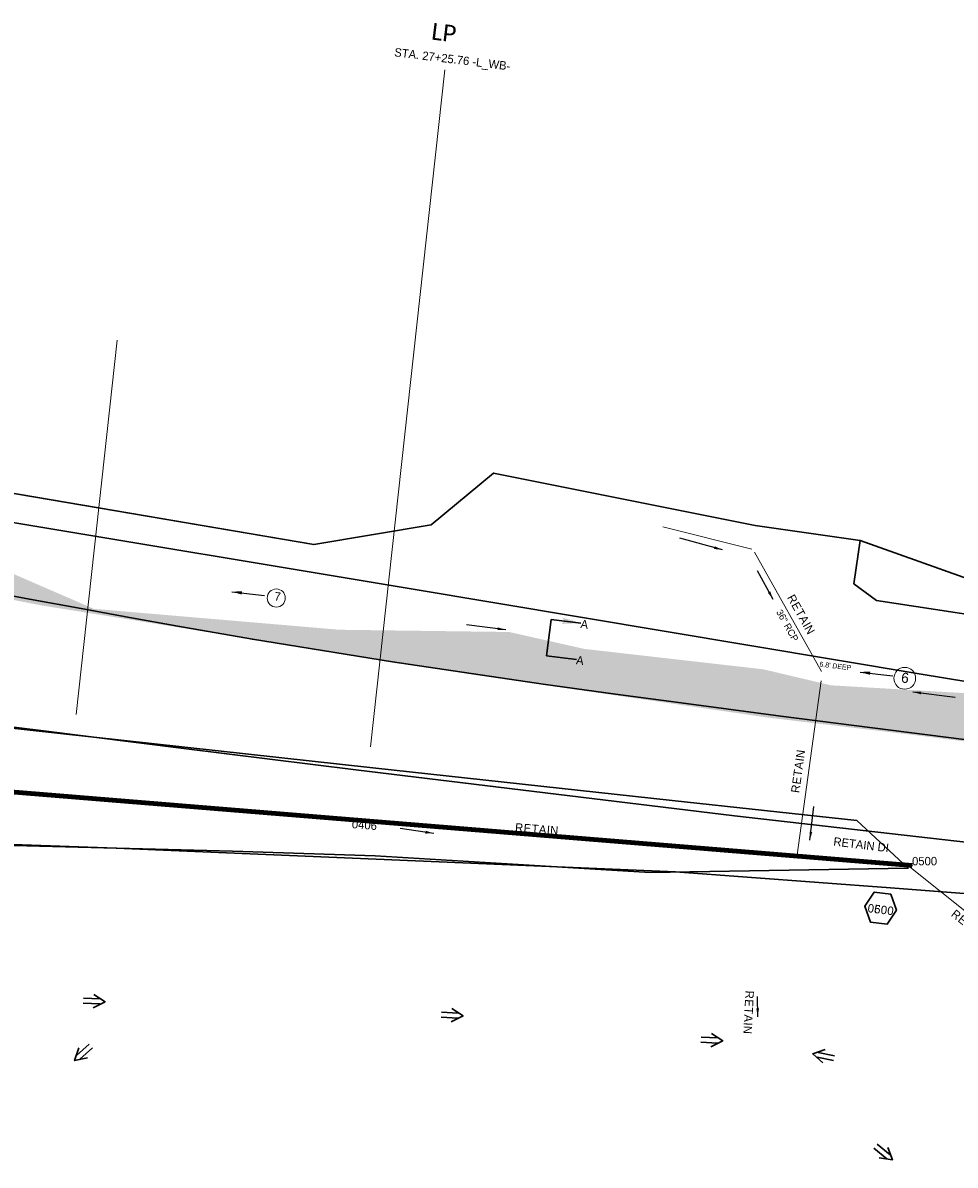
# Model space of a CAD drawing. Extents: x 1160061 to 2574774, y 200346 to 1150371.
# Tile 18 of 123: x 2481281 to 2481835, y 365888 to 366566. Entities that reach past the tile are written whole.
import ezdxf
from ezdxf.enums import TextEntityAlignment as Align

# ---------------------------------------------------------------- set-up
doc = ezdxf.new("R2010")
doc.units = 0
doc.header["$MEASUREMENT"] = 0
doc.linetypes.add('DGN Style 6', pattern=[55.721595, 0.029296, -11.718527, 20.507422, -11.718527, 0.029296, -11.718527])
for name, color, linetype, lineweight in [('Exist Plan Preparation Drainage Arrows Symbol CELL', 5, 'Continuous', 30), ('Exist Plan Preparation Drainage Notes Label', 31, 'Continuous', 30), ('Exist Plan Preparation Watershed Blue', 5, 'Continuous', 30), ('Exist Structure Minor Pipes RCP 24 Inch', 30, 'Continuous', 0), ('Exist Structure Minor Pipes RCP 30 Inch', 30, 'Continuous', 0), ('Exist Structure Minor Pipes RCP 30 Inch Text', 30, 'Continuous', 13), ('Prop Drainage Structure Box Number Symbol CELL', 9, 'Continuous', 30), ('Prop Drainage Structure Drop Inlet Grate 2 Narrow Slots and Flat Grates 840 29 Label', 9, 'Continuous', 30), ('Prop Drainage Structure Outlet Generic CELL', 9, 'Continuous', 30), ('Prop Drainage Structure Retain Label', 9, 'Continuous', 30), ('Prop Plan Preparation Watershed Pre Construction', 131, 'Continuous', 30), ('Prop Vertical Profile Ditch Grade Median Label', 5, 'Continuous', 40)]:
    doc.layers.add(name, color=color, linetype=linetype, lineweight=lineweight)
for name, color, linetype, lineweight, plot in [('Scratch_Level_5', 6, 'Continuous', 0, False), ('Scratch_Level_6', 30, 'Continuous', 0, False), ('Scratch_Level_7', 9, 'Continuous', 0, False), ('Scratch_Level_8', 171, 'Continuous', 0, False), ('Scratch_Level_9', 9, 'Continuous', 0, False)]:
    doc.layers.add(name, color=color, linetype=linetype, lineweight=lineweight, plot=plot)
doc.styles.add('Style-Calibri', font='CALIBRI.TTF')
doc.styles.add('Style-font000', font='font000.shx')
doc.styles.add('Style-font001', font='font001.shx')
doc.styles.add('Style-font041', font='font041.shx')
doc.styles.add('Style-GEOMETRICFUTURA_211_M_L', font='GEOMETRICFUTURA_211_M_L.shx')
doc.dimstyles.new('erosion_control', dxfattribs={"dimtxt": 4.99999, "dimasz": 9.99998, "dimexe": 2.499995, "dimexo": 2.499995, "dimgap": 2.499995, "dimtad": 0, "dimtih": 1, "dimtoh": 1, "dimzin": 3, "dimdsep": 46, "dimtxsty": 'Style-GEOMETRICFUTURA_211_M_L', "dimcen": 0.09, "dimaunit": 1, "dimadec": 4, "dimazin": 3, "dimtfac": 1, "dimtofl": 0, "dimtmove": 0, "dimatfit": 1, "dimfxl": 1, "dimtzin": 3, "dimlwd": 106, "dimarcsym": 0})

# ---------------------------------------------------------------- blocks, each defined once
blk = doc.blocks.new('PROP TERMINATOR ARROW_50')
at = {"layer": 'Exist Plan Preparation Drainage Notes Label'}
blk.add_solid([(-5.71048, 0.950266), (0, 0), (-5, 0), (-5.71048, -0.950266)], dxfattribs=at)
blk = doc.blocks.new('PROP TERMINATOR ARROW_51')
at = {"layer": 'Exist Plan Preparation Drainage Notes Label', "extrusion": (0, 0, -1)}
blk.add_solid([(5.71048, 0.950266), (0, 0), (5, 0), (5.71048, -0.950266)], dxfattribs=at)
blk = doc.blocks.new('*U158')
at = {"layer": 'Exist Plan Preparation Drainage Notes Label'}
for p, q in [((-5.037556, 13.170734), (-11.913094, -7.544731)), ((11.913138, 7.544738), (-5.037556, 13.170734)), ((5.037601, -13.170727), (-11.913094, -7.544731))]:
    blk.add_line(p, q, dxfattribs=at)
at = {"layer": 'Exist Plan Preparation Drainage Notes Label', "xscale": 2, "yscale": 2, "zscale": 2, "rotation": 341.63881}
for name, p in [('PROP TERMINATOR ARROW_51', (11.913138, 7.544738)), ('PROP TERMINATOR ARROW_50', (5.037601, -13.170727))]:
    blk.add_blockref(name, p, dxfattribs=at)
blk = doc.blocks.new('PROP DRAINAGE STRUCTURE OUTLET GENERIC_2')
at = {"layer": 'Prop Drainage Structure Outlet Generic CELL', "extrusion": (0, 0, -1)}
blk.add_arc((0, 0), 0.035, 0, 359.99999, dxfattribs=at)
at = {"layer": 'Prop Drainage Structure Outlet Generic CELL', "style": 'Style-font001'}
blk.add_text('O', height=0.05, dxfattribs=at).set_placement((0, 0), align=Align.MIDDLE_CENTER)
blk = doc.blocks.new('EXIST PLAN PREPARATION DRAINAGE ARROWS SYMBOL_123')
at = {"layer": 'Exist Plan Preparation Drainage Arrows Symbol CELL'}
for p, q in [((-3.867991, 1.499997), (6.131989, 1.499997)), ((-3.867991, -1.499997), (6.131989, -1.499997))]:
    blk.add_line(p, q, dxfattribs=at)
at = {"layer": 'Exist Plan Preparation Drainage Arrows Symbol CELL', "flags": 128}
blk.add_lwpolyline([(0, 3.965233), (-6.867985, 0), (0, -3.965233)], dxfattribs=at)
blk = doc.blocks.new('EXIST PLAN PREPARATION DRAINAGE ARROWS SYMBOL_143')
at = {"layer": 'Exist Plan Preparation Drainage Arrows Symbol CELL'}
for p, q in [((-3.867991, 1.499997), (6.131989, 1.499997)), ((-3.867991, -1.499997), (6.131989, -1.499997))]:
    blk.add_line(p, q, dxfattribs=at)
at = {"layer": 'Exist Plan Preparation Drainage Arrows Symbol CELL', "flags": 128}
blk.add_lwpolyline([(0, 3.965233), (-6.867985, 0), (0, -3.965233)], dxfattribs=at)
blk = doc.blocks.new('EXIST PLAN PREPARATION DRAINAGE ARROWS SYMBOL_251')
at = {"layer": 'Exist Plan Preparation Drainage Arrows Symbol CELL'}
for p, q in [((-3.867991, 1.499997), (6.131989, 1.499997)), ((-3.867991, -1.499997), (6.131989, -1.499997))]:
    blk.add_line(p, q, dxfattribs=at)
at = {"layer": 'Exist Plan Preparation Drainage Arrows Symbol CELL', "flags": 128}
blk.add_lwpolyline([(0, 3.965233), (-6.867985, 0), (0, -3.965233)], dxfattribs=at)
blk = doc.blocks.new('EXIST PLAN PREPARATION DRAINAGE ARROWS SYMBOL_252')
at = {"layer": 'Exist Plan Preparation Drainage Arrows Symbol CELL'}
for p, q in [((-3.867991, 1.499997), (6.131989, 1.499997)), ((-3.867991, -1.499997), (6.131989, -1.499997))]:
    blk.add_line(p, q, dxfattribs=at)
at = {"layer": 'Exist Plan Preparation Drainage Arrows Symbol CELL', "flags": 128}
blk.add_lwpolyline([(0, 3.965233), (-6.867985, 0), (0, -3.965233)], dxfattribs=at)
blk = doc.blocks.new('EXIST PLAN PREPARATION DRAINAGE ARROWS SYMBOL_253')
at = {"layer": 'Exist Plan Preparation Drainage Arrows Symbol CELL'}
for p, q in [((-3.867991, 1.499997), (6.131989, 1.499997)), ((-3.867991, -1.499997), (6.131989, -1.499997))]:
    blk.add_line(p, q, dxfattribs=at)
at = {"layer": 'Exist Plan Preparation Drainage Arrows Symbol CELL', "flags": 128}
blk.add_lwpolyline([(0, 3.965233), (-6.867985, 0), (0, -3.965233)], dxfattribs=at)
blk = doc.blocks.new('EXIST PLAN PREPARATION DRAINAGE ARROWS SYMBOL_255')
at = {"layer": 'Exist Plan Preparation Drainage Arrows Symbol CELL'}
for p, q in [((-3.867991, 1.499997), (6.131989, 1.499997)), ((-3.867991, -1.499997), (6.131989, -1.499997))]:
    blk.add_line(p, q, dxfattribs=at)
at = {"layer": 'Exist Plan Preparation Drainage Arrows Symbol CELL', "flags": 128}
blk.add_lwpolyline([(0, 3.965233), (-6.867985, 0), (0, -3.965233)], dxfattribs=at)
blk = doc.blocks.new('PROP DRAINAGE STRUCTURE BOX NUMBER SYMBOL_107')
at = {"layer": 'Scratch_Level_7', "flags": 128}
blk.add_lwpolyline([(-5.000009, 8.944294), (5.000009, 8.944294), (9.47214, 0), (5.000009, -8.944294), (-5.000009, -8.944294), (-9.47214, 0), (-5.000009, 8.944294)], dxfattribs=at)
at = {"layer": 'Scratch_Level_7', "insert": (0.249251, -0.827124), "char_height": 4.99999, "attachment_point": 5, "line_spacing_factor": 0.6, "style": 'Style-GEOMETRICFUTURA_211_M_L'}
blk.add_mtext('\\T1.051;0500', dxfattribs=at)
blk = doc.blocks.new('PROP DRAINAGE STRUCTURE BOX NUMBER SYMBOL_170')
at = {"layer": 'Prop Drainage Structure Box Number Symbol CELL', "flags": 128}
blk.add_lwpolyline([(-5.000009, 8.944294), (5.000009, 8.944294), (9.47214, 0), (5.000009, -8.944294), (-5.000009, -8.944294), (-9.47214, 0), (-5.000009, 8.944294)], dxfattribs=at)
at = {"layer": 'Prop Drainage Structure Box Number Symbol CELL', "insert": (0.249251, -0.827124), "char_height": 4.99999, "attachment_point": 5, "line_spacing_factor": 0.6, "style": 'Style-GEOMETRICFUTURA_211_M_L'}
blk.add_mtext('\\T1.051;0600', dxfattribs=at)

msp = doc.modelspace()

# ---------------------------------------------------------------- hatches: boundary and pattern name
at = {"layer": 'Scratch_Level_6'}
msp.add_hatch(color=256, dxfattribs=at).paths.add_polyline_path([(2482059.89, 366109.23), (2481983.64, 366121.54), (2481816.07, 366142.81), (2481724.03, 366153.81), (2481545.98, 366179.73), (2481410.04, 366201.56), (2481292.58, 366220.41), (2481185.83, 366241.18), (2481115.01, 366254.96), (2481115.14, 366258.99), (2481157.6, 366257.67), (2481274.49, 366239.71), (2481323.6, 366218.37), (2481469.48, 366205.96), (2481570.19, 366204.63), (2481614.83, 366194.58), (2481721.05, 366182.49), (2481761.21, 366172.99), (2481841.98, 366168.26), (2481904.24, 366161.25), (2481948.85, 366150.88), (2482005.18, 366145.9), (2482056.61, 366127.53)])

# ---------------------------------------------------------------- linework, layer by layer
at = {"layer": 'Exist Plan Preparation Drainage Notes Label', "lineweight": 13}
for centre, radius in [((2481431.92, 366224.79), 5.38), ((2481804.96, 366177.14), 6.46)]:
    msp.add_circle(centre, radius, dxfattribs=at)
at = {"layer": 'Exist Plan Preparation Watershed Blue', "flags": 128}
msp.add_lwpolyline([(2481116.39, 366165.04), (2481489.17, 366124.07), (2481667, 366104.61), (2481776.58, 366092.69), (2481806.99, 366064.39), (2481653.9, 366061.99), (2481490.62, 366071.86), (2481405.93, 366074.61), (2481123.4, 366081.86), (2481145.31, 366121.47), (2481116.39, 366165.04)], close=True, dxfattribs=at)
at = {"layer": 'Exist Structure Minor Pipes RCP 24 Inch', "flags": 128}
msp.add_lwpolyline([(2481808.44, 366064.79), (2481968.95, 365936.89)], dxfattribs=at)
at = {"layer": 'Exist Structure Minor Pipes RCP 30 Inch', "flags": 128}
for points in [[(2481714.12, 366253.72), (2481661.48, 366267.06)], [(2481755.48, 366181.28), (2481715.77, 366252.01)], [(2481755.45, 366175.56), (2481741.1, 366072.47)]]:
    msp.add_lwpolyline(points, dxfattribs=at)
at = {"layer": 'Prop Plan Preparation Watershed Pre Construction', "color": 200, "flags": 128}
for points in [[(2481124.5, 366083.86), (2481336.81, 366076.39), (2481668.84, 366062.22), (2481796.5, 366052.8), (2481979.57, 366038.81), (2482079.64, 366029.55), (2482119.92, 366025.53), (2482121.37, 366049.35), (2482008.64, 366079.46), (2481973.47, 366171.9), (2481897.57, 366183.84), (2481874.62, 366224.8), (2481778.47, 366258.91), (2481716.28, 366267.86), (2481560.95, 366298.97), (2481523.84, 366268.24), (2481454.13, 366256.52), (2481270.6, 366287.91)], [(2481267.81, 366288.25), (2481454.13, 366256.52), (2481523.84, 366268.24), (2481560.95, 366298.97), (2481560.95, 366298.97), (2481716.28, 366267.86), (2481778.47, 366258.91), (2481774.78, 366233.27), (2481788.19, 366223.37), (2481884.21, 366208.7), (2481897.57, 366183.84), (2481973.47, 366171.9), (2481980.93, 366152.29), (2481814.73, 366179.57), (2481510.73, 366230.5), (2481265.93, 366271.24)], [(2481177.9, 366160.19), (2481292.15, 366146.17), (2481377.09, 366135.46), (2481479.17, 366122.93), (2481703.87, 366095.63), (2481851.6, 366078.68), (2482050.07, 366056.82), (2482121.37, 366049.35), (2482008.65, 366079.35), (2481992.32, 366122.31), (2481962.71, 366126.03), (2481886.12, 366135.26), (2481840.25, 366140.93), (2481731.33, 366154.74), (2481672.18, 366162.61), (2481633.22, 366167.82), (2481590.35, 366173.72), (2481500.93, 366186.84), (2481417.75, 366200.33), (2481373.54, 366208.08), (2481344.74, 366213.33), (2481316.2, 366218.54), (2481285.42, 366224.15), (2481252.87, 366230.3)]]:
    msp.add_lwpolyline(points, dxfattribs=at)
at = {"layer": 'Prop Vertical Profile Ditch Grade Median Label', "lineweight": 0}
msp.add_line((2481531.95, 366538.22), (2481487.83, 366136.55), dxfattribs=at)
at = {"layer": 'Scratch_Level_5'}
for p in [(2481337.51, 366377.79), (2481313.12, 366155.73)]:
    msp.add_line(p, (2481313.12, 366155.73), dxfattribs=at)
at = {"layer": 'Scratch_Level_9', "lineweight": 120}
msp.add_line((2481144.78, 366120.3), (2481809.31, 366066.15), dxfattribs=at)

# ---------------------------------------------------------------- block references
at = {"layer": 'Exist Plan Preparation Drainage Arrows Symbol CELL'}
for name, p, rotation in [('EXIST PLAN PREPARATION DRAINAGE ARROWS SYMBOL_251', (2481323.49, 365985.57), 176.975756), ('EXIST PLAN PREPARATION DRAINAGE ARROWS SYMBOL_252', (2481535.99, 365977.17), 176.975756), ('EXIST PLAN PREPARATION DRAINAGE ARROWS SYMBOL_253', (2481690.13, 365962.41), 176.975756), ('EXIST PLAN PREPARATION DRAINAGE ARROWS SYMBOL_143', (2481317.28, 365954.83), 41.777762), ('EXIST PLAN PREPARATION DRAINAGE ARROWS SYMBOL_255', (2481757.06, 365952.93), 348.674567), ('EXIST PLAN PREPARATION DRAINAGE ARROWS SYMBOL_123', (2481792.38, 365895.64), 140.628133)]:
    msp.add_blockref(name, p, dxfattribs=dict(at, rotation=rotation))
at = {"layer": 'Exist Plan Preparation Drainage Notes Label', "rotation": 11.363486}
msp.add_blockref('*U158', (2481602.6, 366200.17), dxfattribs=at)
at = {"layer": 'Prop Drainage Structure Box Number Symbol CELL', "rotation": 353.002296}
msp.add_blockref('PROP DRAINAGE STRUCTURE BOX NUMBER SYMBOL_170', (2481790.65, 366040.72), dxfattribs=at)
at = {"layer": 'Prop Drainage Structure Outlet Generic CELL', "color": 5, "linetype": 'DGN Style 6', "lineweight": 70, "rotation": 175}
msp.add_blockref('PROP DRAINAGE STRUCTURE OUTLET GENERIC_2', (2481809.31, 366066.15), dxfattribs=at)
at = {"layer": 'Scratch_Level_7', "rotation": 353.002296}
msp.add_blockref('PROP DRAINAGE STRUCTURE BOX NUMBER SYMBOL_107', (2481790.65, 366040.72), dxfattribs=at)

# ---------------------------------------------------------------- texts
at = {"layer": 'Exist Plan Preparation Drainage Notes Label', "lineweight": 13, "style": 'Style-font000'}
for s, height, p in [('7', 5, (2481430.59, 366223.45)), ('6', 6, (2481802.62, 366174.71))]:
    msp.add_text(s, height=height, rotation=353.38609, dxfattribs=at).set_placement(p)
at = {"layer": 'Exist Plan Preparation Drainage Notes Label', "style": 'Style-GEOMETRICFUTURA_211_M_L'}
for p in [(2481612.93, 366211.96), (2481610.3, 366190.54)]:
    msp.add_text('A', height=5, rotation=353.0023, dxfattribs=at).set_placement(p, align=Align.TOP_LEFT)
at = {"layer": 'Exist Plan Preparation Drainage Notes Label', "style": 'Style-font000'}
msp.add_text("6.8' DEEP", height=3, rotation=353.38609, dxfattribs=at).set_placement((2481754.21, 366184.08))
at = {"layer": 'Exist Structure Minor Pipes RCP 30 Inch Text', "style": 'Style-font001'}
msp.add_text('36" RCP', height=4, rotation=299.31148, dxfattribs=at).set_placement((2481728.53, 366216.51))
at = {"layer": 'Prop Drainage Structure Drop Inlet Grate 2 Narrow Slots and Flat Grates 840 29 Label', "style": 'Style-GEOMETRICFUTURA_211_M_L'}
msp.add_text('RETAIN DI', height=5, rotation=353.0023, dxfattribs=at).set_placement((2481779.13, 366078.41), align=Align.MIDDLE_CENTER)
at = {"layer": 'Prop Drainage Structure Retain Label', "char_height": 5, "attachment_point": 2, "line_spacing_factor": 0.6, "style": 'Style-GEOMETRICFUTURA_211_M_L'}
for insert, rotation in [((2481745.7, 366216.22), 299.31148), ((2481739.19, 366122.43), 82.07475), ((2481586.85, 366090.19), 355.42736), ((2481845.33, 366032.2), 321.44995), ((2481714.78, 365978.65), 266.97234)]:
    msp.add_mtext('\\T1.060;RETAIN', dxfattribs=dict(at, insert=insert, rotation=rotation))
at = {"layer": 'Prop Vertical Profile Ditch Grade Median Label', "lineweight": 0, "style": 'Style-Calibri'}
msp.add_text('LP', height=10, rotation=353.0023, dxfattribs=at).set_placement((2481530.85, 366555.41), align=Align.CENTER)
at = {"layer": 'Prop Vertical Profile Ditch Grade Median Label', "lineweight": 0, "style": 'Style-GEOMETRICFUTURA_211_M_L'}
msp.add_text('STA. 27+25.76 -L_WB-', height=5, rotation=353.0023, dxfattribs=at).set_placement((2481502.36, 366551.31), align=Align.TOP_LEFT)
at = {"layer": 'Scratch_Level_8', "linetype": 'Continuous', "lineweight": 30, "style": 'Style-font041'}
msp.add_text('0406', height=5, rotation=355.34149, dxfattribs=at).set_placement((2481477.05, 366093.23), align=Align.TOP_LEFT)
at = {"layer": 'Scratch_Level_8', "linetype": 'Continuous', "style": 'Style-font041'}
msp.add_text('0500', height=5, dxfattribs=at).set_placement((2481809.31, 366071.15), align=Align.TOP_LEFT)

# ---------------------------------------------------------------- leaders
at = {"layer": 'Exist Plan Preparation Drainage Notes Label'}
for points in [[(2481696.8, 366253.39), (2481671.56, 366260.26)], [(2481726.83, 366223.96), (2481717.58, 366240.89)], [(2481568.26, 366205.93), (2481544.92, 366208.8)], [(2481809.72, 366169.08), (2481834.82, 366166)], [(2481748.65, 366081.08), (2481751.1, 366101.03)], [(2481525.46, 366085.12), (2481505.51, 366088.04)], [(2481717.69, 365976.31), (2481717.63, 365988.22)]]:
    msp.add_leader(points, dimstyle='erosion_control', override={"dimtxt": 5, "dimasz": 5, "dimgap": 0, "dimlwd": -2}, dxfattribs=at)
at = {"layer": 'Exist Plan Preparation Drainage Notes Label', "lineweight": 13}
for points in [[(2481405.55, 366228.53), (2481424.93, 366226.35)], [(2481778.45, 366180.88), (2481797.82, 366178.7)]]:
    msp.add_leader(points, dimstyle='erosion_control', override={"dimtxt": 3, "dimasz": 6, "dimgap": 0, "dimtxsty": 'Style-font000', "dimlwd": -2}, dxfattribs=at)

doc.saveas('drawing.dxf')
